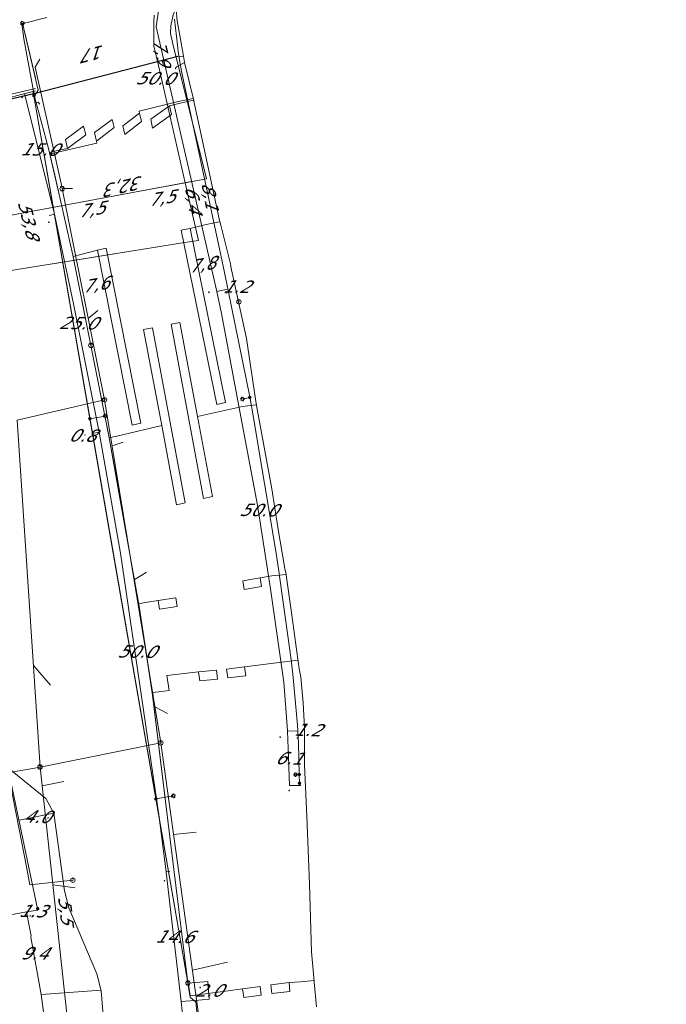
# Model space of a CAD drawing. Header units: metres. Extents: x 124576 to 133557, y 395865 to 402386.
# Tile 17 of 256: x 124899 to 124971, y 396168 to 396279. Entities that reach past the tile are written whole.
import ezdxf
from ezdxf.enums import TextEntityAlignment as Align

# ---------------------------------------------------------------- set-up
doc = ezdxf.new("R2010")
doc.units = ezdxf.units.M
doc.header["$MEASUREMENT"] = 0
for name, color, linetype, lineweight, true_color in [('LG_Datatransport_Gemeente_Tilburg_Ruimtelijke_Uitvoering', 3, 'Continuous', 13, 0x00ff00), ('LG_Datatransport_KPN_BV', 3, 'Continuous', 13, 0x00ff00), ('LG_Laag_Spanning_Enexis_Netbeheer_BV', 7, 'Continuous', 13, 0x960000), ('LG_Laag_Spanning_Gemeente_Tilburg_Ruimtelijke_Uitvoering', 7, 'Continuous', 13, 0x960000), ('LG_Riool_Vrij_Verval_Gemeente_Tilburg_Ruimtelijke_Uitvoering', 7, 'Continuous', 13, 0xca00a0)]:
    doc.layers.add(name, color=color, linetype=linetype, lineweight=lineweight, true_color=true_color)
for name, color, linetype, lineweight in [('LG_Datatransport_P_KPN_BV', 7, 'Continuous', 0), ('LG_Laag_Spanning_P_Enexis_Netbeheer_BV', 7, 'Continuous', 0), ('LG_Laag_Spanning_P_Gemeente_Tilburg_Ruimtelijke_Uitvoering', 7, 'Continuous', 0), ('LG_overig_P_Gemeente_Tilburg_Ruimtelijke_Uitvoering', 7, 'Continuous', 0), ('LG_Riool_Vrij_Verval_P_Gemeente_Tilburg_Ruimtelijke_Uitvoering', 7, 'Continuous', 0), ('MV_Datatransport', 7, 'Continuous', 0), ('MV_Laag_Spanning', 7, 'Continuous', 0), ('MV_Laag_Spanning_lijn', 7, 'Continuous', 0), ('MV_Laag_Spanning_pijl', 7, 'Continuous', 0)]:
    doc.layers.add(name, color=color, linetype=linetype, lineweight=lineweight)
doc.styles.add('Klic_Annotatie', font='verdanai.ttf', dxfattribs={"oblique": 20, "height": 1.4})

# ---------------------------------------------------------------- blocks, each defined once
blk = doc.blocks.new('Mof')
at = {"layer": 'LG_Laag_Spanning_P_Enexis_Netbeheer_BV'}
h = blk.add_hatch(color=256, dxfattribs=at)
edge = h.paths.add_edge_path()
edge.add_arc((0, 0), 2, 0, 360)
blk = doc.blocks.new('Streetlight')
at = {"layer": 'LG_Laag_Spanning_P_Enexis_Netbeheer_BV'}
for p, q in [((-1.8, 1.8), (-1.1, 1.1)), ((0, 2.5), (0, 1.5)), ((1.8, 1.8), (1.1, 1.1)), ((-1.1, -1.1), (-1.8, -1.8)), ((0, -1.5), (0, -2.5)), ((1.1, -1.1), (1.8, -1.8))]:
    blk.add_line(p, q, dxfattribs=at)
at = {"layer": 'LG_Laag_Spanning_P_Enexis_Netbeheer_BV', "flags": 128}
for points in [[(-2.5, 0), (-1.5, 0)], [(1.5, 0), (2.5, 0)]]:
    blk.add_lwpolyline(points, dxfattribs=at)
at = {"layer": 'LG_Laag_Spanning_P_Enexis_Netbeheer_BV'}
blk.add_circle((0, 0), 1.5, dxfattribs=at)
blk = doc.blocks.new('m_pijl')
at = {"layer": 'MV_Laag_Spanning_pijl'}
blk.add_hatch(color=7, dxfattribs=at).paths.add_polyline_path([(-1, -0.3), (-1, 0), (-1, 0.3), (0, 0)])
at = {"layer": 'MV_Laag_Spanning_pijl', "flags": 128}
blk.add_lwpolyline([(-1, 0), (-1, 0.3), (0, 0), (-1, -0.3), (-1, 0)], close=True, dxfattribs=at)
blk = doc.blocks.new('Onbekend_14')
at = {"layer": 'LG_Laag_Spanning_P_Gemeente_Tilburg_Ruimtelijke_Uitvoering'}
blk.add_hatch(color=256, dxfattribs=at).paths.add_polyline_path([(-0.3, -1.1, -0.262633), (0.2, 0.2), (0.6, 0.5, 0.379827), (0.7, 1.3), (0.7, 1.3, 0.228508), (0, 1.5), (0, 1.5, 0.459053), (-0.8, 0.8), (-1.3, 0.9, -0.414214), (-0.1, 2, -0.243799), (1.1, 1.5, -0.379827), (0.9, 0.1), (0.5, -0.2, 0.262633), (0.2, -1.1), (-0.2, -1.1)])
blk.add_circle((0, 0), 2.5, dxfattribs=at)
at = {"layer": 'LG_Laag_Spanning_P_Gemeente_Tilburg_Ruimtelijke_Uitvoering', "extrusion": (0, 0, -1)}
blk.add_solid([(0.3, -2.1), (-0.2, -2.1), (0.3, -1.5), (-0.2, -1.5)], dxfattribs=at)
blk = doc.blocks.new('Onbekend_1')
at = {"layer": 'LG_overig_P_Gemeente_Tilburg_Ruimtelijke_Uitvoering'}
blk.add_hatch(color=256, dxfattribs=at).paths.add_polyline_path([(-0.3, -1.1, -0.262633), (0.2, 0.2), (0.6, 0.5, 0.379827), (0.7, 1.3), (0.7, 1.3, 0.228508), (0, 1.5), (0, 1.5, 0.459053), (-0.8, 0.8), (-1.3, 0.9, -0.414214), (-0.1, 2, -0.243799), (1.1, 1.5, -0.379827), (0.9, 0.1), (0.5, -0.2, 0.262633), (0.2, -1.1), (-0.2, -1.1)])
blk.add_circle((0, 0), 2.5, dxfattribs=at)
at = {"layer": 'LG_overig_P_Gemeente_Tilburg_Ruimtelijke_Uitvoering', "extrusion": (0, 0, -1)}
blk.add_solid([(0.3, -2.1), (-0.2, -2.1), (0.3, -1.5), (-0.2, -1.5)], dxfattribs=at)
blk = doc.blocks.new('Onbekend_2')
at = {"layer": 'LG_Riool_Vrij_Verval_P_Gemeente_Tilburg_Ruimtelijke_Uitvoering'}
blk.add_hatch(color=256, dxfattribs=at).paths.add_polyline_path([(-0.3, -1.1, -0.262633), (0.2, 0.2), (0.6, 0.5, 0.379827), (0.7, 1.3), (0.7, 1.3, 0.228508), (0, 1.5), (0, 1.5, 0.459053), (-0.8, 0.8), (-1.3, 0.9, -0.414214), (-0.1, 2, -0.243799), (1.1, 1.5, -0.379827), (0.9, 0.1), (0.5, -0.2, 0.262633), (0.2, -1.1), (-0.2, -1.1)])
blk.add_circle((0, 0), 2.5, dxfattribs=at)
at = {"layer": 'LG_Riool_Vrij_Verval_P_Gemeente_Tilburg_Ruimtelijke_Uitvoering', "extrusion": (0, 0, -1)}
blk.add_solid([(0.3, -2.1), (-0.2, -2.1), (0.3, -1.5), (-0.2, -1.5)], dxfattribs=at)
blk = doc.blocks.new('Onbekend_3')
at = {"layer": 'LG_Datatransport_P_KPN_BV'}
blk.add_hatch(color=256, dxfattribs=at).paths.add_polyline_path([(-0.3, -1.1, -0.262633), (0.2, 0.2), (0.6, 0.5, 0.379827), (0.7, 1.3), (0.7, 1.3, 0.228508), (0, 1.5), (0, 1.5, 0.459053), (-0.8, 0.8), (-1.3, 0.9, -0.414214), (-0.1, 2, -0.243799), (1.1, 1.5, -0.379827), (0.9, 0.1), (0.5, -0.2, 0.262633), (0.2, -1.1), (-0.2, -1.1)])
blk.add_circle((0, 0), 2.5, dxfattribs=at)
at = {"layer": 'LG_Datatransport_P_KPN_BV', "extrusion": (0, 0, -1)}
blk.add_solid([(0.3, -2.1), (-0.2, -2.1), (0.3, -1.5), (-0.2, -1.5)], dxfattribs=at)

msp = doc.modelspace()

# ---------------------------------------------------------------- linework, layer by layer
at = {"layer": 'LG_Datatransport_Gemeente_Tilburg_Ruimtelijke_Uitvoering'}
for p, q in [((124900.63, 396270.44), (124916.5, 396274.55)), ((124916.49, 396274.55), (124917.12, 396274.6)), ((124917.12, 396274.6), (124917.26, 396273.9)), ((124917.26, 396273.89), (124918.28, 396269.61)), ((124888.23, 396267.52), (124900.63, 396270.44)), ((124918.28, 396269.61), (124918.32, 396269.36)), ((124918.32, 396269.36), (124919.02, 396266.27)), ((124919.02, 396266.27), (124921.16, 396256.11)), ((124921.16, 396256.11), (124921.31, 396255.58)), ((124921.31, 396255.58), (124922.44, 396251.1)), ((124922.43, 396251.1), (124924.2, 396242.86)), ((124924.2, 396242.86), (124925.22, 396236.03)), ((124925.22, 396236.03), (124925.32, 396235.34)), ((124925.32, 396235.34), (124927.06, 396225.95)), ((124927.06, 396225.95), (124927.74, 396221.63)), ((124927.74, 396221.63), (124928.55, 396216.81)), ((124928.55, 396216.8), (124928.64, 396216.58)), ((124928.64, 396216.6), (124928.73, 396215.74)), ((124928.73, 396215.74), (124929.19, 396212.59)), ((124929.19, 396212.59), (124929.96, 396206.83)), ((124929.96, 396206.83), (124930, 396206.56)), ((124930, 396206.56), (124930.11, 396205.73)), ((124930.11, 396205.73), (124930.33, 396204.81)), ((124930.33, 396204.82), (124930.57, 396201.91)), ((124930.57, 396201.91), (124930.71, 396199.1)), ((124930.71, 396199.1), (124930.71, 396194.92)), ((124930.71, 396194.91), (124931, 396189.18)), ((124931, 396189.18), (124931.27, 396181.55)), ((124931.27, 396181.55), (124931.51, 396173.94)), ((124931.51, 396173.94), (124931.81, 396170.65)), ((124931.81, 396170.65), (124931.82, 396170.55)), ((124931.82, 396170.55), (124932.06, 396167.76))]:
    msp.add_line(p, q, dxfattribs=at)
at = {"layer": 'LG_Datatransport_KPN_BV'}
msp.add_line((124917.01, 396253.6), (124902.2, 396251.23), dxfattribs=at)
at = {"layer": 'LG_Datatransport_KPN_BV', "flags": 128}
for points in [[(124974.9, 396284.91), (124968.79, 396288.52), (124963.31, 396291.37), (124957.56, 396293.59), (124952.43, 396295.2), (124948.14, 396295.97), (124944.26, 396296.07), (124938.72, 396295.33), (124932.25, 396293.44), (124926.23, 396290.81), (124923.74, 396289), (124921.09, 396287.09), (124917.92, 396283.59), (124915.96, 396279.23), (124915.7, 396277.99), (124915.67, 396277.13), (124915.92, 396275.97), (124919.72, 396260.81), (124917.33, 396260.37), (124911.64, 396259.31), (124885.91, 396254.52), (124871.94, 396251.91)], [(124913.85, 396279.2), (124913.81, 396278.45), (124913.8, 396275.71), (124914.34, 396273.54), (124917.33, 396260.37), (124918.8, 396253.89), (124917.01, 396253.6), (124884.92, 396248.46)], [(124872.23, 396251.97), (124911.64, 396259.31), (124918.05, 396260.5)], [(124904.71, 396181.99), (124899.87, 396181.47), (124899.52, 396183.3), (124897.74, 396192.52), (124893.75, 396210.78), (124887.98, 396233.95), (124885.05, 396245.24), (124884.92, 396248.46)]]:
    msp.add_lwpolyline(points, dxfattribs=at)
at = {"layer": 'LG_Laag_Spanning_Enexis_Netbeheer_BV'}
for p, q in [((124899.3, 396277.21), (124900.5, 396272.12)), ((124924.58, 396236.24), (124923.75, 396236.05)), ((124906.62, 396233.85), (124908.35, 396234.15)), ((124900.75, 396178.79), (124897.31, 396195.2)), ((124930.14, 396193.87), (124929.73, 396193.86)), ((124914.03, 396191.13), (124916, 396191.47))]:
    msp.add_line(p, q, dxfattribs=at)
at = {"layer": 'LG_Laag_Spanning_Enexis_Netbeheer_BV', "flags": 128}
for points in [[(124900.33, 396270.15), (124900.45, 396270.18), (124900.82, 396270.78), (124899.05, 396278.29)], [(124916.13, 396278.74), (124916.58, 396274.86), (124916.9, 396272.89), (124921.34, 396252.22), (124921.75, 396250.26), (124924.57, 396236.31), (124924.58, 396236.24), (124924.61, 396236.12), (124924.97, 396234.16), (124927.5, 396218.95), (124927.8, 396216.97), (124929.22, 396206.77), (124929.45, 396204.78), (124929.92, 396199.4), (124930.04, 396197.41), (124930.14, 396193.87), (124930.16, 396192.89)], [(124916.13, 396278.74), (124916.58, 396274.86), (124916.9, 396272.89), (124921.34, 396252.22), (124921.75, 396250.26), (124924.57, 396236.31), (124924.58, 396236.24), (124924.61, 396236.12), (124924.97, 396234.16), (124927.5, 396218.95), (124927.8, 396216.97), (124929.22, 396206.77), (124929.45, 396204.78), (124929.92, 396199.4), (124930.04, 396197.41), (124930.14, 396193.87), (124930.16, 396192.89)], [(124900.75, 396178.79), (124897.31, 396195.2), (124894.65, 396207.83), (124890.57, 396224.44), (124885.52, 396244.96), (124883.95, 396251.35), (124882.67, 396256.54), (124877.83, 396270.89)], [(124900.51, 396270.7), (124896.9, 396269.77), (124896.53, 396269.67), (124894.45, 396269.14), (124888.85, 396267.69), (124888.38, 396267.56)], [(124900.51, 396270.7), (124896.9, 396269.77), (124896.53, 396269.67), (124894.45, 396269.14), (124888.85, 396267.69), (124888.38, 396267.56)], [(124888.38, 396267.56), (124888.85, 396267.69), (124896.9, 396269.77), (124900.51, 396270.7)], [(124896.9, 396269.77), (124900.51, 396270.7), (124900.52, 396270.69), (124900.51, 396270.68), (124900.35, 396270.64), (124900.26, 396270.51), (124900.3, 396270.32), (124900.33, 396270.15), (124900.59, 396268.63), (124906.62, 396233.85), (124914.03, 396191.13), (124917.47, 396171.33), (124917.62, 396170.41), (124917.77, 396169.5), (124917.87, 396168.85), (124918.2, 396168.58), (124918.51, 396168.31), (124919.61, 396157.87)], [(124900.51, 396270.7), (124900.52, 396270.69), (124900.51, 396270.68), (124900.35, 396270.64), (124900.26, 396270.51), (124900.3, 396270.32)], [(124900.3, 396270.32), (124900.59, 396268.63), (124901.22, 396264.99), (124908.51, 396222.98), (124917.47, 396171.33), (124917.62, 396170.41)], [(124900.3, 396270.32), (124900.59, 396268.63), (124901.22, 396264.99), (124908.51, 396222.98), (124917.47, 396171.33), (124917.62, 396170.41)], [(124900.3, 396270.32), (124900.33, 396270.15), (124900.59, 396268.63), (124906.62, 396233.85), (124914.03, 396191.13), (124917.47, 396171.33), (124917.62, 396170.41)], [(124897.43, 396194.83), (124897.89, 396194.24), (124901.66, 396191.16), (124902.57, 396189.53), (124903.75, 396180.8), (124904.27, 396178.89), (124907.4, 396171.47), (124907.88, 396169.55), (124908.19, 396165.85), (124908.38, 396163.72), (124908.51, 396161.72), (124909.48, 396141.62), (124909.55, 396139.62), (124909.59, 396136.87), (124909.81, 396122.82), (124909.56, 396120.85), (124908.99, 396118.75)], [(124897.43, 396194.83), (124897.89, 396194.24), (124901.66, 396191.16), (124902.57, 396189.53), (124903.75, 396180.8), (124904.27, 396178.89), (124907.4, 396171.47), (124907.88, 396169.55), (124908.19, 396165.85), (124908.38, 396163.72), (124908.51, 396161.72), (124909.48, 396141.62), (124909.55, 396139.62), (124909.59, 396136.87), (124909.81, 396122.82), (124909.56, 396120.85), (124908.99, 396118.75)], [(124917.62, 396170.41), (124917.77, 396169.5), (124917.87, 396168.85), (124918.2, 396168.58), (124918.51, 396168.31), (124919.61, 396157.87), (124919.82, 396155.88), (124920.64, 396147.77), (124921.12, 396143.12), (124921.28, 396141.12), (124921.58, 396136.48), (124921.71, 396134.49), (124922.46, 396123.32), (124922.55, 396121.33), (124922.6, 396119)]]:
    msp.add_lwpolyline(points, dxfattribs=at)
at = {"layer": 'LG_Laag_Spanning_Gemeente_Tilburg_Ruimtelijke_Uitvoering'}
for p, q in [((124916.44, 396278.57), (124916.11, 396281.98)), ((124898.97, 396278.23), (124901.77, 396278.93)), ((124916.71, 396276.9), (124916.44, 396278.57)), ((124898.97, 396278.23), (124899.19, 396276.52)), ((124899.19, 396276.52), (124900.39, 396270.07)), ((124899.19, 396276.52), (124900.39, 396270.07)), ((124917.12, 396274.6), (124916.71, 396276.9)), ((124916.49, 396274.59), (124900.61, 396270.48)), ((124900.63, 396270.44), (124916.5, 396274.55)), ((124917.26, 396273.88), (124916.36, 396273.4)), ((124916.49, 396274.55), (124917.12, 396274.6)), ((124917.12, 396274.6), (124917.26, 396273.9)), ((124917.26, 396273.89), (124918.28, 396269.61)), ((124916.36, 396273.4), (124916.19, 396273.16)), ((124900.5, 396270.97), (124888.1, 396268.06)), ((124900.61, 396270.48), (124888.22, 396267.57)), ((124888.23, 396267.52), (124900.63, 396270.44)), ((124900.39, 396270.07), (124901.98, 396264.21)), ((124900.58, 396269.37), (124900.81, 396269.43)), ((124900.81, 396269.43), (124901.01, 396269.2)), ((124916.54, 396269.49), (124918.23, 396269.83)), ((124916.6, 396269.26), (124918.27, 396269.64)), ((124918.28, 396269.61), (124918.32, 396269.36)), ((124918.32, 396269.36), (124919.02, 396266.27)), ((124919.02, 396266.27), (124921.16, 396256.11)), ((124901.98, 396264.21), (124903.35, 396258.22)), ((124903, 396263.97), (124902.09, 396263.76)), ((124903.03, 396263.79), (124902.13, 396263.56)), ((124903.35, 396258.22), (124904.71, 396252.23)), ((124919.69, 396255.68), (124921.19, 396255.98)), ((124921.16, 396256.11), (124921.31, 396255.58)), ((124921.31, 396255.58), (124922.44, 396251.1)), ((124904.71, 396252.23), (124906.73, 396242.09)), ((124905.61, 396252.31), (124904.76, 396252.09)), ((124907.48, 396252.8), (124911.37, 396233.13)), ((124922.43, 396251.1), (124924.2, 396242.86)), ((124924.2, 396242.86), (124925.22, 396236.03)), ((124906.73, 396242.09), (124908.76, 396231.94)), ((124923.76, 396235.23), (124925.31, 396235.4)), ((124925.22, 396236.03), (124925.32, 396235.34)), ((124925.32, 396235.34), (124927.06, 396225.95)), ((124911.37, 396233.13), (124912.35, 396233.34)), ((124908.76, 396231.94), (124910.45, 396222.37)), ((124909.62, 396231.9), (124908.8, 396231.71)), ((124927.06, 396225.95), (124927.74, 396221.63)), ((124910.45, 396222.37), (124912.14, 396212.8)), ((124927.74, 396221.63), (124928.55, 396216.81)), ((124928.67, 396216.35), (124927.06, 396216.2)), ((124928.55, 396216.8), (124928.64, 396216.58)), ((124928.64, 396216.6), (124928.73, 396215.74)), ((124928.73, 396215.74), (124929.19, 396212.59)), ((124912.84, 396213.18), (124912.09, 396213.06)), ((124912.87, 396208.04), (124912.14, 396212.8)), ((124929.19, 396212.59), (124929.96, 396206.83)), ((124913.59, 396203.27), (124912.87, 396208.04)), ((124928.49, 396206.52), (124929.97, 396206.73)), ((124929.96, 396206.83), (124930, 396206.56)), ((124930, 396206.56), (124930.11, 396205.73)), ((124930.11, 396205.73), (124930.33, 396204.81)), ((124930.33, 396204.82), (124930.57, 396201.91)), ((124913.62, 396203.07), (124913.59, 396203.27)), ((124914.35, 396203.17), (124913.62, 396203.09)), ((124915.61, 396186.86), (124913.62, 396203.07)), ((124930.57, 396201.91), (124930.71, 396199.1)), ((124930.71, 396199.1), (124930.71, 396194.92)), ((124930.71, 396194.91), (124931, 396189.18)), ((124931, 396189.18), (124931.27, 396181.55)), ((124917.63, 396170.44), (124915.61, 396186.86)), ((124931.27, 396181.55), (124931.51, 396173.94)), ((124931.51, 396173.94), (124931.81, 396170.65)), ((124917.68, 396170.27), (124917.63, 396170.44)), ((124917.89, 396168.98), (124917.68, 396170.27)), ((124930.26, 396170.57), (124931.81, 396170.72)), ((124931.81, 396170.65), (124931.82, 396170.55)), ((124931.82, 396170.55), (124932.06, 396167.76)), ((124917.89, 396168.98), (124922.14, 396169.57))]:
    msp.add_line(p, q, dxfattribs=at)
at = {"layer": 'LG_Laag_Spanning_Gemeente_Tilburg_Ruimtelijke_Uitvoering', "flags": 128}
for points in [[(124900.39, 396270.07), (124901.98, 396264.21), (124902.67, 396261.21), (124904.03, 396255.23), (124904.71, 396252.23), (124905.72, 396247.16), (124906.73, 396242.09), (124907.75, 396237.01), (124908.8, 396231.71), (124909.6, 396227.15), (124910.45, 396222.37), (124911.3, 396217.58), (124912.14, 396212.8), (124913.61, 396203.17), (124915.61, 396186.86), (124916.62, 396178.65), (124917.63, 396170.44), (124917.89, 396168.98)], [(124916.54, 396269.49), (124912.15, 396268.42), (124912.18, 396268.19), (124912.42, 396267.25), (124910.54, 396265.79), (124910.31, 396266.75), (124912.18, 396268.19)], [(124916.6, 396269.26), (124915.55, 396268.99), (124915.77, 396268.03), (124913.65, 396266.5), (124913.45, 396267.5), (124915.55, 396268.99)], [(124903.03, 396263.79), (124907.41, 396264.83), (124907.36, 396265.03), (124907.12, 396266), (124909.12, 396267.46), (124909.34, 396266.56), (124907.36, 396265.03)], [(124903, 396263.97), (124904.12, 396264.23), (124903.89, 396265.22), (124905.91, 396266.71), (124906.16, 396265.76), (124904.12, 396264.23)], [(124919.69, 396255.68), (124917.88, 396255.24), (124916.89, 396255.02), (124920.88, 396235.44), (124921.85, 396235.67), (124917.88, 396255.24)], [(124912.35, 396233.34), (124908.45, 396253.02), (124907.48, 396252.8), (124905.61, 396252.31)], [(124909.63, 396231.9), (124914.69, 396233.1), (124916.34, 396224.16), (124917.31, 396224.39), (124913.65, 396244.06), (124912.66, 396243.86), (124914.69, 396233.1)], [(124923.76, 396235.23), (124918.71, 396234.09), (124920.38, 396225.12), (124919.37, 396224.9), (124915.74, 396244.48), (124916.72, 396244.66), (124918.71, 396234.09)], [(124927.05, 396216.2), (124925.74, 396215.98), (124925.9, 396214.99), (124923.95, 396214.66), (124923.81, 396215.64), (124925.74, 396215.98)], [(124912.85, 396213.18), (124914.29, 396213.41), (124916.27, 396213.73), (124916.42, 396212.76), (124914.43, 396212.44), (124914.29, 396213.41)], [(124928.49, 396206.52), (124923.99, 396205.98), (124924.13, 396204.97), (124922.12, 396204.73), (124921.98, 396205.72), (124923.99, 396205.98)], [(124914.35, 396203.17), (124915.52, 396203.3), (124915.26, 396205.01), (124918.83, 396205.39), (124918.97, 396204.4), (124920.95, 396204.58), (124920.85, 396205.58), (124918.83, 396205.39)], [(124922.14, 396169.57), (124923.75, 396169.79), (124923.92, 396168.81), (124925.87, 396169.08), (124925.76, 396170.03), (124923.75, 396169.79)], [(124930.26, 396170.57), (124929, 396170.48), (124929.06, 396169.5), (124927.07, 396169.24), (124926.95, 396170.22), (124929, 396170.48)]]:
    msp.add_lwpolyline(points, dxfattribs=at)
at = {"layer": 'LG_Riool_Vrij_Verval_Gemeente_Tilburg_Ruimtelijke_Uitvoering'}
for p, q in [((124900.47, 396273.34), (124901.01, 396274.26)), ((124903.46, 396259.94), (124900.47, 396273.34)), ((124903.51, 396259.7), (124904.65, 396259.73)), ((124903.51, 396259.7), (124908.27, 396235.97)), ((124906.43, 396245.12), (124907.51, 396245.99)), ((124898.47, 396233.7), (124908.27, 396235.97)), ((124908.27, 396235.97), (124914.59, 396197.43)), ((124898.47, 396233.7), (124901.02, 396194.71)), ((124909.11, 396230.8), (124910.37, 396231.22)), ((124911.58, 396215.76), (124912.96, 396216.6)), ((124900.27, 396206.11), (124902.21, 396203.92)), ((124913.92, 396201.47), (124915.35, 396200.73)), ((124901.02, 396194.71), (124914.59, 396197.43)), ((124914.59, 396197.43), (124925.29, 396120.42)), ((124889.91, 396192.77), (124901.02, 396194.71)), ((124901.02, 396194.71), (124909.16, 396119.89)), ((124901.25, 396192.6), (124903.71, 396193.07)), ((124916.02, 396187.11), (124918.56, 396187.37)), ((124902.46, 396181.47), (124904.95, 396181.13)), ((124918.14, 396171.88), (124922.08, 396172.77))]:
    msp.add_line(p, q, dxfattribs=at)
at = {"layer": 'MV_Laag_Spanning_lijn'}
for p, q in [((124902.65, 396256.82), (124902.04, 396256.69)), ((124929.03, 396192.65), (124930.3, 396192.65)), ((124915.17, 396182.92), (124915.59, 396182.97)), ((124900.78, 396178.64), (124900.75, 396178.79)), ((124919.87, 396170.59), (124917.62, 396170.41)), ((124901.16, 396169.13), (124907.87, 396169.65)), ((124920.03, 396168.62), (124918.44, 396168.49))]:
    msp.add_line(p, q, dxfattribs=at)
at = {"layer": 'MV_Laag_Spanning_pijl'}
for p, q in [((124920.89, 396248.16), (124922.06, 396248.4)), ((124907.66, 396232.33), (124906.88, 396232.19)), ((124928.82, 396198.75), (124930.02, 396198.79)), ((124898.66, 396188.73), (124902.57, 396189.53)), ((124916.88, 396168.37), (124915.17, 396182.91)), ((124888.82, 396176.53), (124899.5, 396178.42)), ((124899.5, 396178.42), (124900.78, 396178.64)), ((124920.03, 396168.62), (124919.87, 396170.59)), ((124916.88, 396168.37), (124918.38, 396168.49))]:
    msp.add_line(p, q, dxfattribs=at)
at = {"layer": 'MV_Laag_Spanning_pijl', "flags": 128}
for points in [[(124922.68, 396293.85), (124915.59, 396287.16), (124915.34, 396286.68), (124914.08, 396277.87), (124920.89, 396248.16)], [(124902.65, 396256.82), (124902.65, 396256.82), (124899.26, 396270.38)], [(124907.66, 396232.33), (124904.79, 396246.75), (124902.65, 396256.82)], [(124920.89, 396248.16), (124920.89, 396248.16), (124921.4, 396245.67), (124923.36, 396235.26), (124925.43, 396224.13), (124926.9, 396214.72), (124928.41, 396204.25), (124928.82, 396198.82), (124928.82, 396198.75)], [(124915.17, 396182.92), (124914.35, 396189.33), (124910.05, 396218.74), (124907.66, 396232.34)], [(124928.82, 396198.75), (124928.85, 396197.75), (124928.88, 396196.78), (124928.91, 396195.91), (124928.96, 396194.72), (124928.99, 396193.64), (124929.03, 396192.65)], [(124901.16, 396169.13), (124901.16, 396169.13), (124900, 396175.59), (124900.01, 396175.74), (124899.74, 396177.24), (124899.5, 396178.42)], [(124901.16, 396169.13), (124901.16, 396169.13), (124906.69, 396127.3), (124907.34, 396118.63)], [(124920.83, 396118.87), (124920.35, 396129.57), (124917.77, 396159.96), (124916.88, 396168.37)]]:
    msp.add_lwpolyline(points, dxfattribs=at)

# ---------------------------------------------------------------- block references
at = {"layer": 'LG_Datatransport_P_KPN_BV', "xscale": 0.1, "yscale": 0.1, "zscale": 0.1}
msp.add_blockref('Onbekend_3', (124904.71, 396181.99), dxfattribs=at)
at = {"layer": 'LG_Laag_Spanning_P_Enexis_Netbeheer_BV'}
for name, p, xscale, yscale, zscale, rotation in [('Streetlight', (124899.05, 396278.29), 0.09999999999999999, 0.09999999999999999, 0.09999999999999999, 257), ('Streetlight', (124923.75, 396236.05), 0.09999999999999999, 0.09999999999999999, 0.09999999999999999, 167), ('Streetlight', (124908.35, 396234.15), 0.09999999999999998, 0.09999999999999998, 0.09999999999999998, 350.0000000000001), ('Streetlight', (124929.73, 396193.86), 0.1, 0.1, 0.1, 178), ('Mof', (124930.16, 396192.89), 0.1, 0.1, 0.1, 2), ('Streetlight', (124916, 396191.47), 0.09999999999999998, 0.09999999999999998, 0.09999999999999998, 350.0000000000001), ('Mof', (124900.75, 396178.79), 0.1, 0.1, 0.1, 1)]:
    msp.add_blockref(name, p, dxfattribs=dict(at, xscale=xscale, yscale=yscale, zscale=zscale, rotation=rotation))
at = {"layer": 'LG_Laag_Spanning_P_Enexis_Netbeheer_BV', "xscale": 0.1, "yscale": 0.1, "zscale": 0.1}
for p in [(124900.33, 396270.15), (124924.58, 396236.24), (124906.62, 396233.85), (124930.14, 396193.87), (124914.03, 396191.13)]:
    msp.add_blockref('Mof', p, dxfattribs=at)
at = {"layer": 'LG_Laag_Spanning_P_Gemeente_Tilburg_Ruimtelijke_Uitvoering', "xscale": 0.1, "yscale": 0.1, "zscale": 0.1}
for p in [(124923.36, 396246.99), (124906.73, 396242.09), (124917.63, 396170.44)]:
    msp.add_blockref('Onbekend_14', p, dxfattribs=at)
at = {"layer": 'LG_overig_P_Gemeente_Tilburg_Ruimtelijke_Uitvoering', "xscale": 0.1, "yscale": 0.1, "zscale": 0.1}
msp.add_blockref('Onbekend_1', (124903.51, 396259.7), dxfattribs=at)
at = {"layer": 'LG_Riool_Vrij_Verval_P_Gemeente_Tilburg_Ruimtelijke_Uitvoering', "xscale": 0.1, "yscale": 0.1, "zscale": 0.1}
for p in [(124908.27, 396235.97), (124914.59, 396197.43), (124901.02, 396194.71)]:
    msp.add_blockref('Onbekend_2', p, dxfattribs=at)
at = {"layer": 'MV_Laag_Spanning_pijl'}
for p, xscale, yscale, zscale, rotation in [((124899, 396270), 0.1, 0.1, 0.1, 104), ((124902, 396256), 0.1, 0.1, 0.1, 101), ((124920, 396248), 0.1, 0.1, 0.1, 283), ((124922, 396248), 0.1, 0.1, 0.1, 11), ((124906, 396232), 0.1, 0.1, 0.1, 191), ((124907, 396232), 0.1, 0.1, 0.1, 99.00000000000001), ((124928, 396198), 0.1, 0.1, 0.1, 272), ((124930, 396198), 0.1, 0.1, 0.1, 1), ((124929, 396192), 0.1, 0.1, 0.1, 273), ((124902, 396189), 0.1, 0.1, 0.1, 11), ((124915, 396182), 0.1, 0.1, 0.1, 96), ((124899, 396178), 0.09999999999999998, 0.09999999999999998, 0.09999999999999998, 9.999999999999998), ((124899, 396178), 0.1, 0.1, 0.1, 101), ((124900, 396178), 0.09999999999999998, 0.09999999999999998, 0.09999999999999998, 9.999999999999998), ((124919, 396170), 0.09999999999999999, 0.09999999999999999, 0.09999999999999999, 94)]:
    msp.add_blockref('m_pijl', p, dxfattribs=dict(at, xscale=xscale, yscale=yscale, zscale=zscale, rotation=rotation))

# ---------------------------------------------------------------- texts
at = {"layer": 'MV_Datatransport', "style": 'Klic_Annotatie', "oblique": 20}
for s, rotation, p in [('7,9', 282.8, (124914.67, 396275.13)), ('17', 193.9, (124907.21, 396274.9)), ('32,3', 192.8, (124910.65, 396260.01)), ('7,5', 9, (124914.63, 396258.64)), ('6,4', 280.5, (124918.24, 396258.56)), ('8,1', 280.5, (124920.1, 396258.97)), ('53,8', 284, (124899.71, 396256.26)), ('7,5', 9, (124906.74, 396257.36)), ('7,8', 9.1, (124919.16, 396251.16)), ('7,6', 9.1, (124907.21, 396248.91)), ('5,5', 276.6, (124903.92, 396178.66))]:
    msp.add_text(s, height=1.4, rotation=rotation, dxfattribs=at).set_placement(p, align=Align.MIDDLE_CENTER)
at = {"layer": 'MV_Laag_Spanning', "style": 'Klic_Annotatie', "oblique": 20}
for s, rotation, p in [('50.0', 359, (124913.86, 396272.1)), ('15.0', 359, (124900.9, 396264.11)), ('1.2', 359, (124923.02, 396248.7)), ('25.0', 359, (124905.24, 396244.6)), ('0.8', 359, (124905.72, 396231.97)), ('50.0', 359, (124925.51, 396223.59)), ('50.0', 359, (124911.82, 396207.69)), ('1.2', 358, (124931.02, 396198.88)), ('6.1', 358, (124928.92, 396195.7)), ('4.0', 359, (124900.62, 396189.13)), ('1.3', 359, (124900.14, 396178.53)), ('14.6', 359, (124916.05, 396175.65)), ('9.4', 359, (124900.33, 396173.78))]:
    msp.add_text(s, height=1.4, rotation=rotation, dxfattribs=at).set_placement(p, align=Align.MIDDLE_CENTER)
msp.add_text('2.0', height=1.4, dxfattribs=at).set_placement((124919.95, 396169.6), align=Align.MIDDLE_CENTER)

doc.saveas('drawing.dxf')
